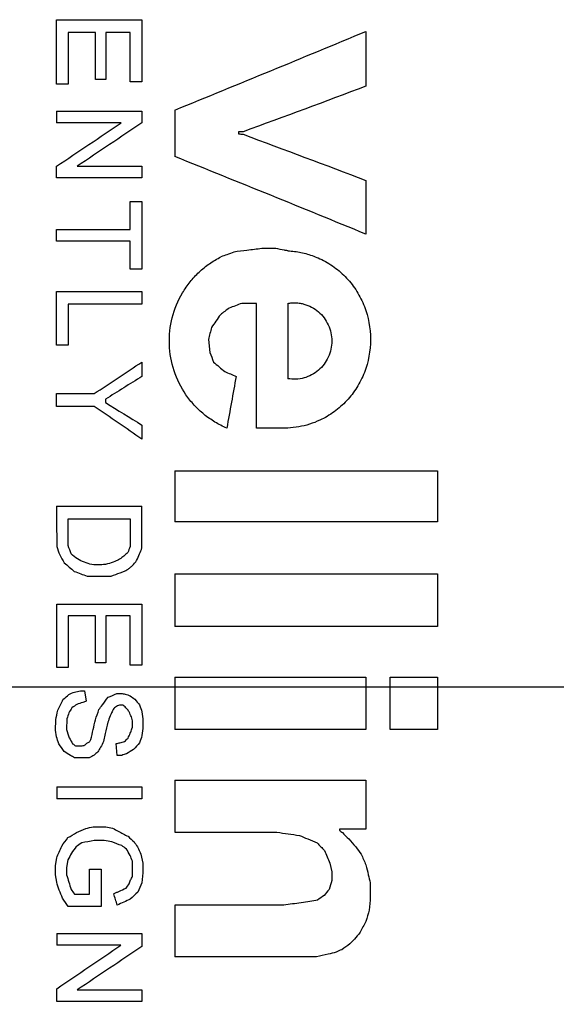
# Model space of a CAD drawing. Header units: inches. Extents: x 1 to 129, y 1 to 99.
# Tile 8 of 31: x 8.384 to 8.827, y 6.338 to 7.151. Entities that reach past the tile are written whole.
import ezdxf

# ---------------------------------------------------------------- set-up
doc = ezdxf.new("R2010")
doc.units = ezdxf.units.IN
doc.header["$LTSCALE"] = 2
doc.header["$MEASUREMENT"] = 0
doc.layers.add('DIMENSIONS', color=140, linetype='Continuous', lineweight=25)
doc.layers.add('TEXT', color=140, linetype='Continuous', lineweight=25)
doc.styles.add('SLDTEXTSTYLE0', font='TXT', dxfattribs={"width": 0.7})
doc.dimstyles.new('SLDDIMSTYLE1', dxfattribs={"dimtxt": 0.169922, "dimasz": 0.26, "dimexe": 0, "dimexo": 0.0625, "dimgap": 0.04248, "dimtad": 0, "dimtih": 1, "dimtoh": 1, "dimlfac": 0.75, "dimrnd": 1e-09, "dimzin": 4, "dimdsep": 46, "dimtxsty": 'SLDTEXTSTYLE0', "dimsah": 1, "dimcen": 0.09, "dimadec": 0, "dimazin": 1, "dimtfac": 1, "dimtofl": 0, "dimtmove": 0, "dimatfit": 3, "dimfxl": 0, "dimfrac": 2, "dimtolj": 1, "dimtzin": 12, "dimarcsym": 0})

# ---------------------------------------------------------------- blocks, each defined once
blk = doc.blocks.new('_D_1')
at = {"layer": 'DIMENSIONS'}
for p, q in [((7.36137, 6.26555), (7.36137, 3.96354)), ((9.36137, 6.26555), (9.36137, 3.96354)), ((7.36137, 4.21354), (7.86065, 4.21354)), ((8.0909, 4.21354), (8.03384, 4.21354)), ((8.03384, 4.21354), (8.03384, 3.94348)), ((8.59584, 4.21354), (8.6529, 4.21354)), ((8.6529, 4.21354), (8.6529, 3.94348)), ((9.36137, 4.21354), (8.82609, 4.21354)), ((8.03384, 3.94348), (8.0909, 3.94348)), ((8.6529, 3.94348), (8.59584, 3.94348))]:
    blk.add_line(p, q, dxfattribs=at)
for points in [[(7.36137, 4.21354), (7.62137, 4.17354), (7.62137, 4.25354)], [(9.36137, 4.21354), (9.10137, 4.25354), (9.10137, 4.17354)]]:
    blk.add_solid(points, dxfattribs=at)
at = {"layer": 'DIMENSIONS', "char_height": 0.166667, "attachment_point": 1, "style": 'SLDTEXTSTYLE0'}
for s, insert in [('1.50', (8.0909, 4.46642)), ('38.1', (8.0909, 4.15832))]:
    blk.add_mtext(s, dxfattribs=dict(at, insert=insert))

msp = doc.modelspace()

# ---------------------------------------------------------------- linework, layer by layer
for p, q in [((8.41479, 7.1511), (8.48525, 7.1511)), ((8.41479, 7.09785), (8.41479, 7.1511)), ((8.48525, 7.1511), (8.48525, 7.09982)), ((8.42445, 7.14061), (8.42445, 7.09785)), ((8.44683, 7.14061), (8.42445, 7.14061)), ((8.44683, 7.10183), (8.44683, 7.14061)), ((8.45533, 7.14061), (8.45533, 7.10183)), ((8.47562, 7.14061), (8.45533, 7.14061)), ((8.47562, 7.09982), (8.47562, 7.14061)), ((8.66999, 7.14145), (8.66999, 7.09611)), ((8.42445, 7.09785), (8.41479, 7.09785)), ((8.45533, 7.10183), (8.44683, 7.10183)), ((8.48525, 7.09982), (8.47562, 7.09982)), ((8.41479, 7.07561), (8.48525, 7.07561)), ((8.41479, 7.07561), (8.41479, 7.066)), ((8.48525, 7.07561), (8.48525, 7.066)), ((8.5123, 7.07646), (8.5123, 7.03816)), ((8.4682, 7.066), (8.41479, 7.066)), ((8.56499, 7.05858), (8.56499, 7.05685)), ((8.56872, 7.05858), (8.56499, 7.05858)), ((8.41479, 7.02053), (8.41479, 7.03019)), ((8.43188, 7.03019), (8.48525, 7.03019)), ((8.48525, 7.03019), (8.48525, 7.02053)), ((8.48525, 7.02053), (8.41479, 7.02053)), ((8.66999, 7.01843), (8.66999, 6.97404)), ((8.47562, 7.00112), (8.48525, 7.00112)), ((8.47562, 6.97788), (8.47562, 7.00112)), ((8.48525, 7.00112), (8.48525, 6.94514)), ((8.41479, 6.96824), (8.41479, 6.97788)), ((8.41479, 6.97788), (8.47562, 6.97788)), ((8.47562, 6.96824), (8.41479, 6.96824)), ((8.47562, 6.94514), (8.47562, 6.96824)), ((8.59563, 6.96214), (8.58407, 6.96214)), ((8.48525, 6.94514), (8.47562, 6.94514)), ((8.41479, 6.92669), (8.48525, 6.92669)), ((8.41479, 6.88231), (8.41479, 6.92669)), ((8.48525, 6.92669), (8.48525, 6.91619)), ((8.42445, 6.91619), (8.42445, 6.88231)), ((8.48525, 6.91619), (8.42445, 6.91619)), ((8.57985, 6.91689), (8.56757, 6.91689)), ((8.57985, 6.81395), (8.57985, 6.91689)), ((8.60555, 6.91689), (8.60555, 6.85473)), ((8.54005, 6.88713), (8.54134, 6.87639)), ((8.42445, 6.88231), (8.41479, 6.88231)), ((8.48525, 6.86847), (8.48525, 6.85661)), ((8.41479, 6.84239), (8.44581, 6.84239)), ((8.41479, 6.83189), (8.41479, 6.84239)), ((8.45512, 6.83775), (8.45512, 6.83501)), ((8.44581, 6.83189), (8.41479, 6.83189)), ((8.48525, 6.81642), (8.48525, 6.80473)), ((8.60555, 6.81395), (8.57985, 6.81395)), ((8.5123, 6.77875), (8.72901, 6.77875)), ((8.5123, 6.77875), (8.5123, 6.73667)), ((8.72901, 6.77875), (8.72901, 6.73667)), ((8.41479, 6.7496), (8.48525, 6.7496)), ((8.41479, 6.7496), (8.41479, 6.73903)), ((8.48525, 6.71509), (8.48525, 6.7496)), ((8.41479, 6.73903), (8.41488, 6.71611)), ((8.42445, 6.73903), (8.47562, 6.73903)), ((8.42445, 6.71692), (8.42445, 6.73903)), ((8.47562, 6.73903), (8.47562, 6.71611)), ((8.72901, 6.73667), (8.5123, 6.73667)), ((8.44004, 6.6917), (8.45976, 6.6917)), ((8.5123, 6.69376), (8.72901, 6.69376)), ((8.5123, 6.69376), (8.5123, 6.65006)), ((8.72901, 6.69376), (8.72901, 6.65006)), ((8.41488, 6.66847), (8.48525, 6.66847)), ((8.41488, 6.61631), (8.41488, 6.66847)), ((8.48525, 6.66847), (8.48525, 6.61819)), ((8.42445, 6.65897), (8.42445, 6.61631)), ((8.44683, 6.65897), (8.42445, 6.65897)), ((8.44683, 6.62017), (8.44683, 6.65897)), ((8.45533, 6.65897), (8.45533, 6.62017)), ((8.47562, 6.65897), (8.45533, 6.65897)), ((8.47562, 6.61819), (8.47562, 6.65897)), ((8.72901, 6.65006), (8.5123, 6.65006)), ((8.45533, 6.62017), (8.44683, 6.62017)), ((8.48525, 6.61819), (8.47562, 6.61819)), ((8.42445, 6.61631), (8.41488, 6.61631)), ((8.5123, 6.60834), (8.66999, 6.60834)), ((8.5123, 6.60834), (8.5123, 6.56502)), ((8.66999, 6.60834), (8.66999, 6.56502)), ((8.68994, 6.60834), (8.72901, 6.60834)), ((8.68994, 6.56502), (8.68994, 6.60834)), ((8.72901, 6.60834), (8.72901, 6.56502)), ((8.43443, 6.59692), (8.43788, 6.59692)), ((8.43788, 6.59692), (8.43932, 6.5884)), ((8.46446, 6.59492), (8.4682, 6.59492)), ((8.46984, 6.58526), (8.46669, 6.58526)), ((8.48525, 6.57964), (8.48591, 6.57398)), ((8.41377, 6.56444), (8.41406, 6.57305)), ((8.42325, 6.57398), (8.42295, 6.56502)), ((8.47753, 6.57231), (8.47648, 6.5755)), ((8.47753, 6.56698), (8.47753, 6.57231)), ((8.48591, 6.57398), (8.48591, 6.56607)), ((8.41467, 6.55913), (8.41377, 6.56444)), ((8.45497, 6.56179), (8.45348, 6.55519)), ((8.47688, 6.56565), (8.47753, 6.56698)), ((8.48591, 6.56607), (8.48525, 6.56006)), ((8.66999, 6.56502), (8.5123, 6.56502)), ((8.72901, 6.56502), (8.68994, 6.56502)), ((8.43051, 6.55153), (8.43443, 6.55153)), ((8.46489, 6.54374), (8.46403, 6.55343)), ((8.46858, 6.54374), (8.46489, 6.54374)), ((8.44179, 6.54169), (8.42949, 6.54169)), ((8.5123, 6.52321), (8.66999, 6.52321)), ((8.5123, 6.52321), (8.5123, 6.48032)), ((8.66999, 6.52321), (8.66999, 6.48287)), ((8.41488, 6.51769), (8.48525, 6.51769)), ((8.41488, 6.51769), (8.41488, 6.50792)), ((8.48525, 6.51769), (8.48525, 6.50792)), ((8.48525, 6.50792), (8.41488, 6.50792)), ((8.44501, 6.48475), (8.45533, 6.48475)), ((8.5123, 6.48032), (8.59661, 6.48032)), ((8.64829, 6.48287), (8.64829, 6.48181)), ((8.66999, 6.48287), (8.64829, 6.48287)), ((8.45408, 6.47345), (8.44581, 6.47345)), ((8.48439, 6.46212), (8.48591, 6.4549)), ((8.41377, 6.4528), (8.41488, 6.45907)), ((8.42411, 6.45742), (8.423, 6.45115)), ((8.47743, 6.44389), (8.47743, 6.45633)), ((8.48591, 6.4549), (8.48591, 6.44687)), ((8.64039, 6.4549), (8.64182, 6.44764)), ((8.41377, 6.44519), (8.41377, 6.4528)), ((8.423, 6.45115), (8.423, 6.44519)), ((8.44196, 6.4497), (8.45153, 6.4497)), ((8.44196, 6.42917), (8.44196, 6.4497)), ((8.45153, 6.4497), (8.45153, 6.41889)), ((8.48591, 6.44687), (8.48525, 6.43867)), ((8.64182, 6.44764), (8.64182, 6.44045)), ((8.41488, 6.43915), (8.41377, 6.44519)), ((8.67357, 6.43867), (8.67357, 6.42422)), ((8.42949, 6.42917), (8.44196, 6.42917)), ((8.67357, 6.42422), (8.67277, 6.41605)), ((8.45153, 6.41889), (8.42445, 6.41889)), ((8.60223, 6.42013), (8.5123, 6.42013)), ((8.5123, 6.42013), (8.5123, 6.37758)), ((8.41488, 6.39664), (8.48525, 6.39664)), ((8.41488, 6.39664), (8.41488, 6.38704)), ((8.48525, 6.39664), (8.48525, 6.38605)), ((8.46793, 6.38704), (8.41488, 6.38704)), ((8.62921, 6.37758), (8.5123, 6.37758)), ((8.41488, 6.34063), (8.41488, 6.35116)), ((8.43188, 6.35022), (8.48525, 6.35022)), ((8.48525, 6.35022), (8.48525, 6.34063)), ((8.48525, 6.34063), (8.41488, 6.34063))]:
    msp.add_line(p, q)
for points in [[(8.5123, 7.07646), (8.56537, 7.09812), (8.61806, 7.11978), (8.66999, 7.14145)], [(8.66999, 7.09611), (8.63652, 7.0836), (8.60272, 7.07109), (8.56872, 7.05858)], [(8.41479, 7.03019), (8.43262, 7.04213), (8.45043, 7.05406), (8.4682, 7.066)], [(8.48525, 7.066), (8.46749, 7.05406), (8.44969, 7.04213), (8.43188, 7.03019)], [(8.56499, 7.05685), (8.56623, 7.05673), (8.56748, 7.0566), (8.56872, 7.05647)], [(8.56872, 7.05647), (8.60272, 7.04379), (8.63652, 7.03111), (8.66999, 7.01843)], [(8.66999, 6.97404), (8.61806, 6.99542), (8.56537, 7.01679), (8.5123, 7.03816)], [(8.56107, 6.95931), (8.55914, 6.95857), (8.55721, 6.95784), (8.55527, 6.95711)], [(8.5719, 6.96064), (8.56829, 6.96019), (8.56468, 6.95975), (8.56107, 6.95931)], [(8.58407, 6.96214), (8.58002, 6.96164), (8.57596, 6.96114), (8.5719, 6.96064)], [(8.60285, 6.96081), (8.60045, 6.96125), (8.59804, 6.9617), (8.59563, 6.96214)], [(8.60555, 6.96031), (8.60465, 6.96047), (8.60375, 6.96064), (8.60285, 6.96081)], [(8.55527, 6.95711), (8.55366, 6.95653), (8.55206, 6.95595), (8.55045, 6.95537)], [(8.55719, 6.91297), (8.55476, 6.91117), (8.55234, 6.90937), (8.54992, 6.90756)], [(8.56757, 6.91689), (8.56411, 6.91559), (8.56065, 6.91428), (8.55719, 6.91297)], [(8.54992, 6.90756), (8.54749, 6.90405), (8.54507, 6.90054), (8.54264, 6.89703)], [(8.54264, 6.89703), (8.54178, 6.89373), (8.54091, 6.89043), (8.54005, 6.88713)], [(8.54134, 6.87639), (8.54232, 6.87375), (8.5433, 6.87111), (8.54427, 6.86847)], [(8.44581, 6.84239), (8.45897, 6.85109), (8.47212, 6.85978), (8.48525, 6.86847)], [(8.54427, 6.86847), (8.54737, 6.86585), (8.55046, 6.86322), (8.55355, 6.8606)], [(8.55355, 6.8606), (8.55668, 6.85927), (8.55981, 6.85794), (8.56294, 6.85661)], [(8.48525, 6.85661), (8.47521, 6.85032), (8.46517, 6.84403), (8.45512, 6.83775)], [(8.56294, 6.85661), (8.56038, 6.84239), (8.55783, 6.82817), (8.55527, 6.81395)], [(8.48525, 6.80473), (8.47212, 6.81378), (8.45897, 6.82284), (8.44581, 6.83189)], [(8.45512, 6.83501), (8.46517, 6.82881), (8.47521, 6.82261), (8.48525, 6.81642)], [(8.41488, 6.71611), (8.41572, 6.71386), (8.41656, 6.7116), (8.4174, 6.70935)], [(8.42678, 6.71005), (8.426, 6.71234), (8.42523, 6.71463), (8.42445, 6.71692)], [(8.47562, 6.71611), (8.47491, 6.7145), (8.47419, 6.71288), (8.47348, 6.71127)], [(8.48323, 6.71005), (8.4839, 6.71173), (8.48457, 6.71341), (8.48525, 6.71509)], [(8.4174, 6.70935), (8.41862, 6.70718), (8.41984, 6.70502), (8.42106, 6.70285)], [(8.42106, 6.70285), (8.42383, 6.70045), (8.42659, 6.69805), (8.42934, 6.69565)], [(8.42934, 6.69565), (8.43291, 6.69433), (8.43647, 6.69302), (8.44004, 6.6917)], [(8.45976, 6.6917), (8.46229, 6.69264), (8.46482, 6.69359), (8.46735, 6.69453)], [(8.42034, 6.59004), (8.42188, 6.59138), (8.42341, 6.59271), (8.42495, 6.59405)], [(8.42495, 6.59405), (8.42646, 6.59473), (8.42798, 6.5954), (8.42949, 6.59608)], [(8.42949, 6.59608), (8.43114, 6.59636), (8.43278, 6.59664), (8.43443, 6.59692)], [(8.45724, 6.59169), (8.45965, 6.59277), (8.46205, 6.59384), (8.46446, 6.59492)], [(8.4682, 6.59492), (8.46929, 6.59472), (8.47038, 6.59453), (8.47147, 6.59433)], [(8.47147, 6.59433), (8.47286, 6.59386), (8.47424, 6.59338), (8.47562, 6.5929)], [(8.47562, 6.5929), (8.47689, 6.59195), (8.47817, 6.59099), (8.47944, 6.59004)], [(8.41585, 6.58097), (8.41658, 6.58244), (8.4173, 6.5839), (8.41803, 6.58537)], [(8.41803, 6.58537), (8.4188, 6.58693), (8.41957, 6.58848), (8.42034, 6.59004)], [(8.43148, 6.58581), (8.43015, 6.58488), (8.42882, 6.58396), (8.42749, 6.58303)], [(8.43643, 6.58745), (8.43478, 6.5869), (8.43313, 6.58636), (8.43148, 6.58581)], [(8.43932, 6.5884), (8.43836, 6.58808), (8.43739, 6.58776), (8.43643, 6.58745)], [(8.44979, 6.58166), (8.45071, 6.5829), (8.45163, 6.58413), (8.45255, 6.58537)], [(8.45255, 6.58537), (8.45411, 6.58748), (8.45568, 6.58958), (8.45724, 6.59169)], [(8.46511, 6.58474), (8.46405, 6.584), (8.46299, 6.58326), (8.46192, 6.58251)], [(8.46669, 6.58526), (8.46616, 6.58509), (8.46564, 6.58492), (8.46511, 6.58474)], [(8.47281, 6.58228), (8.47182, 6.58327), (8.47083, 6.58427), (8.46984, 6.58526)], [(8.47944, 6.59004), (8.48071, 6.58848), (8.48197, 6.58693), (8.48323, 6.58537)], [(8.48323, 6.58537), (8.4839, 6.58346), (8.48457, 6.58155), (8.48525, 6.57964)], [(8.41406, 6.57305), (8.41466, 6.57569), (8.41526, 6.57833), (8.41585, 6.58097)], [(8.42495, 6.57891), (8.42438, 6.57727), (8.42382, 6.57563), (8.42325, 6.57398)], [(8.42749, 6.58303), (8.42665, 6.58166), (8.4258, 6.58028), (8.42495, 6.57891)], [(8.44683, 6.57305), (8.44782, 6.57592), (8.44881, 6.57879), (8.44979, 6.58166)], [(8.45893, 6.57645), (8.45831, 6.57465), (8.45769, 6.57284), (8.45707, 6.57104)], [(8.46006, 6.57875), (8.45969, 6.57798), (8.45931, 6.57722), (8.45893, 6.57645)], [(8.46192, 6.58251), (8.4613, 6.58126), (8.46068, 6.58), (8.46006, 6.57875)], [(8.47465, 6.57964), (8.47404, 6.58052), (8.47343, 6.5814), (8.47281, 6.58228)], [(8.47648, 6.5755), (8.47587, 6.57688), (8.47526, 6.57826), (8.47465, 6.57964)], [(8.44501, 6.56502), (8.44561, 6.56769), (8.44622, 6.57037), (8.44683, 6.57305)], [(8.45707, 6.57104), (8.45637, 6.56796), (8.45567, 6.56487), (8.45497, 6.56179)], [(8.42295, 6.56502), (8.42368, 6.56278), (8.42442, 6.56055), (8.42516, 6.55832)], [(8.44316, 6.55687), (8.44378, 6.55958), (8.44439, 6.5623), (8.44501, 6.56502)], [(8.47373, 6.55799), (8.47436, 6.55932), (8.47499, 6.56066), (8.47562, 6.56199)], [(8.47562, 6.56199), (8.47604, 6.56321), (8.47646, 6.56443), (8.47688, 6.56565)], [(8.48525, 6.56006), (8.48457, 6.5581), (8.4839, 6.55614), (8.48323, 6.55419)], [(8.41657, 6.55337), (8.41594, 6.55529), (8.41531, 6.55721), (8.41467, 6.55913)], [(8.42106, 6.54691), (8.41957, 6.54906), (8.41807, 6.55122), (8.41657, 6.55337)], [(8.42516, 6.55832), (8.42612, 6.55667), (8.42708, 6.55502), (8.42804, 6.55337)], [(8.42804, 6.55337), (8.42887, 6.55276), (8.42969, 6.55214), (8.43051, 6.55153)], [(8.43443, 6.55153), (8.43546, 6.55166), (8.43649, 6.55178), (8.43752, 6.5519)], [(8.43752, 6.5519), (8.43779, 6.55212), (8.43805, 6.55234), (8.43832, 6.55255)], [(8.43832, 6.55255), (8.43899, 6.5531), (8.43966, 6.55364), (8.44033, 6.55419)], [(8.44033, 6.55419), (8.44075, 6.55437), (8.44117, 6.55456), (8.44159, 6.55475)], [(8.44159, 6.55475), (8.44211, 6.55545), (8.44264, 6.55616), (8.44316, 6.55687)], [(8.45348, 6.55519), (8.45271, 6.55363), (8.45194, 6.55208), (8.45117, 6.55052)], [(8.46403, 6.55343), (8.46504, 6.55368), (8.46606, 6.55393), (8.46707, 6.55419)], [(8.46707, 6.55419), (8.46836, 6.55452), (8.46965, 6.55486), (8.47095, 6.55519)], [(8.47095, 6.55519), (8.47187, 6.55612), (8.4728, 6.55706), (8.47373, 6.55799)], [(8.48323, 6.55419), (8.48161, 6.55232), (8.47999, 6.55045), (8.47837, 6.54859)], [(8.42618, 6.54374), (8.42447, 6.5448), (8.42277, 6.54585), (8.42106, 6.54691)], [(8.42949, 6.54169), (8.42839, 6.54238), (8.42728, 6.54306), (8.42618, 6.54374)], [(8.44581, 6.54405), (8.44447, 6.54327), (8.44313, 6.54248), (8.44179, 6.54169)], [(8.44877, 6.54663), (8.44778, 6.54577), (8.4468, 6.54491), (8.44581, 6.54405)], [(8.45117, 6.55052), (8.45037, 6.54922), (8.44957, 6.54792), (8.44877, 6.54663)], [(8.47247, 6.54513), (8.47118, 6.54466), (8.46988, 6.5442), (8.46858, 6.54374)], [(8.47837, 6.54859), (8.47641, 6.54743), (8.47444, 6.54628), (8.47247, 6.54513)], [(8.42416, 6.47587), (8.42655, 6.47723), (8.42894, 6.47859), (8.43133, 6.47996)], [(8.43133, 6.47996), (8.43385, 6.48112), (8.43638, 6.48229), (8.43891, 6.48346)], [(8.43891, 6.48346), (8.44094, 6.48389), (8.44297, 6.48432), (8.44501, 6.48475)], [(8.45533, 6.48475), (8.45723, 6.48438), (8.45913, 6.48402), (8.46102, 6.48365)], [(8.46102, 6.48365), (8.46258, 6.48283), (8.46414, 6.48201), (8.4657, 6.48118)], [(8.4657, 6.48118), (8.46838, 6.47977), (8.47105, 6.47835), (8.47373, 6.47694)], [(8.59661, 6.48032), (8.60279, 6.47945), (8.60896, 6.47857), (8.61513, 6.4777)], [(8.64829, 6.48181), (8.64907, 6.48119), (8.64985, 6.48057), (8.65062, 6.47996)], [(8.65062, 6.47996), (8.6524, 6.47824), (8.65417, 6.47653), (8.65594, 6.47481)], [(8.41909, 6.46892), (8.42078, 6.47123), (8.42247, 6.47355), (8.42416, 6.47587)], [(8.43553, 6.47154), (8.43401, 6.47051), (8.4325, 6.46947), (8.43099, 6.46844)], [(8.44581, 6.47345), (8.44239, 6.47281), (8.43896, 6.47218), (8.43553, 6.47154)], [(8.46044, 6.47231), (8.45832, 6.47269), (8.4562, 6.47307), (8.45408, 6.47345)], [(8.46858, 6.46929), (8.46587, 6.4703), (8.46316, 6.4713), (8.46044, 6.47231)], [(8.47373, 6.47694), (8.47541, 6.47543), (8.47708, 6.47392), (8.47876, 6.47241)], [(8.47876, 6.47241), (8.4797, 6.47103), (8.48063, 6.46965), (8.48157, 6.46827)], [(8.61513, 6.4777), (8.61741, 6.47674), (8.6197, 6.47578), (8.62198, 6.47481)], [(8.62198, 6.47481), (8.62457, 6.47372), (8.62716, 6.47263), (8.62975, 6.47154)], [(8.62975, 6.47154), (8.63179, 6.46943), (8.63383, 6.46731), (8.63587, 6.4652)], [(8.65594, 6.47481), (8.65782, 6.47263), (8.6597, 6.47045), (8.66158, 6.46827)], [(8.41488, 6.45907), (8.41629, 6.46235), (8.41769, 6.46563), (8.41909, 6.46892)], [(8.42709, 6.46308), (8.4261, 6.46119), (8.4251, 6.45931), (8.42411, 6.45742)], [(8.43099, 6.46844), (8.42969, 6.46665), (8.42839, 6.46487), (8.42709, 6.46308)], [(8.47247, 6.46644), (8.47118, 6.46739), (8.46988, 6.46834), (8.46858, 6.46929)], [(8.47543, 6.46123), (8.47445, 6.46297), (8.47346, 6.4647), (8.47247, 6.46644)], [(8.48157, 6.46827), (8.48251, 6.46622), (8.48345, 6.46417), (8.48439, 6.46212)], [(8.63587, 6.4652), (8.63662, 6.46348), (8.63738, 6.46176), (8.63813, 6.46005)], [(8.66158, 6.46827), (8.6631, 6.46622), (8.66462, 6.46417), (8.66613, 6.46212)], [(8.66613, 6.46212), (8.66742, 6.45918), (8.66871, 6.45624), (8.66999, 6.4533)], [(8.47743, 6.45633), (8.47677, 6.45796), (8.4761, 6.4596), (8.47543, 6.46123)], [(8.63813, 6.46005), (8.63889, 6.45833), (8.63964, 6.45661), (8.64039, 6.4549)], [(8.66999, 6.4533), (8.67066, 6.45059), (8.67132, 6.44789), (8.67198, 6.44519)], [(8.41699, 6.43245), (8.41629, 6.43468), (8.41558, 6.43691), (8.41488, 6.43915)], [(8.423, 6.44519), (8.42363, 6.44317), (8.42426, 6.44116), (8.42489, 6.43915)], [(8.42489, 6.43915), (8.42552, 6.43714), (8.42615, 6.43514), (8.42678, 6.43313)], [(8.47465, 6.4376), (8.47505, 6.4387), (8.47546, 6.4398), (8.47586, 6.44089)], [(8.47586, 6.44089), (8.47639, 6.44189), (8.47691, 6.44289), (8.47743, 6.44389)], [(8.48525, 6.43867), (8.48413, 6.43605), (8.48301, 6.43343), (8.4819, 6.43081)], [(8.64182, 6.44045), (8.6411, 6.43801), (8.64038, 6.43557), (8.63965, 6.43313)], [(8.67198, 6.44519), (8.67251, 6.44302), (8.67304, 6.44085), (8.67357, 6.43867)], [(8.41967, 6.42589), (8.41878, 6.42807), (8.41788, 6.43026), (8.41699, 6.43245)], [(8.42678, 6.43313), (8.42769, 6.43181), (8.42859, 6.43049), (8.42949, 6.42917)], [(8.46192, 6.42947), (8.46262, 6.4298), (8.46333, 6.43012), (8.46403, 6.43045)], [(8.46403, 6.43045), (8.46475, 6.43078), (8.46547, 6.43112), (8.4662, 6.43145)], [(8.4662, 6.43145), (8.46819, 6.43238), (8.47019, 6.4333), (8.47219, 6.43422)], [(8.47219, 6.43422), (8.47301, 6.43535), (8.47383, 6.43648), (8.47465, 6.4376)], [(8.4819, 6.43081), (8.4798, 6.42891), (8.47771, 6.427), (8.47562, 6.42509)], [(8.63965, 6.43313), (8.63828, 6.43146), (8.63691, 6.4298), (8.63554, 6.42813)], [(8.42445, 6.41889), (8.42286, 6.42122), (8.42126, 6.42355), (8.41967, 6.42589)], [(8.46489, 6.42013), (8.4639, 6.42325), (8.46291, 6.42636), (8.46192, 6.42947)], [(8.47562, 6.42509), (8.47204, 6.42344), (8.46847, 6.42179), (8.46489, 6.42013)], [(8.62383, 6.42302), (8.61903, 6.42238), (8.61422, 6.42173), (8.6094, 6.42109)], [(8.63016, 6.42432), (8.62805, 6.42389), (8.62594, 6.42345), (8.62383, 6.42302)], [(8.63554, 6.42813), (8.63374, 6.42686), (8.63195, 6.42559), (8.63016, 6.42432)], [(8.6094, 6.42109), (8.60701, 6.42077), (8.60462, 6.42045), (8.60223, 6.42013)], [(8.67277, 6.41605), (8.67185, 6.4129), (8.67092, 6.40976), (8.66999, 6.40662)], [(8.66999, 6.40662), (8.66841, 6.40364), (8.66681, 6.40066), (8.66522, 6.39768)], [(8.66522, 6.39768), (8.66368, 6.39579), (8.66213, 6.39389), (8.66058, 6.392)], [(8.66058, 6.392), (8.65928, 6.39069), (8.65798, 6.38938), (8.65668, 6.38807)], [(8.41488, 6.35116), (8.43259, 6.36312), (8.45027, 6.37508), (8.46793, 6.38704)], [(8.48525, 6.38605), (8.46749, 6.37411), (8.44969, 6.36216), (8.43188, 6.35022)], [(8.64554, 6.38127), (8.64334, 6.38071), (8.64113, 6.38014), (8.63893, 6.37957)], [(8.65004, 6.38335), (8.64854, 6.38266), (8.64704, 6.38197), (8.64554, 6.38127)], [(8.65668, 6.38807), (8.65447, 6.38649), (8.65225, 6.38492), (8.65004, 6.38335)], [(8.63893, 6.37957), (8.63569, 6.37891), (8.63245, 6.37824), (8.62921, 6.37758)]]:
    msp.add_open_spline(points, degree=3)
for points, knots in [([(8.60555, 6.96031), (8.60739, 6.96018), (8.61105, 6.95992), (8.61647, 6.95901), (8.62178, 6.95771), (8.62698, 6.95599), (8.63456, 6.95281), (8.6441, 6.94722), (8.65442, 6.93802), (8.6629, 6.92702), (8.6712, 6.91044), (8.67562, 6.88713), (8.6712, 6.86382), (8.6629, 6.84724), (8.65442, 6.83624), (8.64409, 6.82704), (8.63351, 6.82083), (8.62358, 6.81698), (8.61469, 6.81473), (8.60861, 6.81421), (8.60555, 6.81395)], [0, 0, 0, 0, 0.025262, 0.050275, 0.075182, 0.100131, 0.125268, 0.187825, 0.250381, 0.312937, 0.375494, 0.500029, 0.624563, 0.68712, 0.749676, 0.812233, 0.874789, 0.916485, 0.957997, 1, 1, 1, 1]), ([(8.55527, 6.81395), (8.55359, 6.8147), (8.55024, 6.8162), (8.54543, 6.8189), (8.54081, 6.82191), (8.53496, 6.82636), (8.52823, 6.83269), (8.51905, 6.84425), (8.51075, 6.86099), (8.50683, 6.88306), (8.50923, 6.90535), (8.51637, 6.92263), (8.52473, 6.93479), (8.53226, 6.9429), (8.54081, 6.94997), (8.54723, 6.95357), (8.55045, 6.95537)], [0, 0, 0, 0, 0.031441, 0.062699, 0.093935, 0.125309, 0.187825, 0.250382, 0.375232, 0.500044, 0.624861, 0.749702, 0.812206, 0.874629, 0.937158, 1, 1, 1, 1]), ([(8.60555, 6.91689), (8.60668, 6.91706), (8.60893, 6.91738), (8.61232, 6.9174), (8.61567, 6.91707), (8.62006, 6.91612), (8.62535, 6.91404), (8.63283, 6.90891), (8.63986, 6.89958), (8.64283, 6.88581), (8.63986, 6.87205), (8.63283, 6.86271), (8.62535, 6.85758), (8.61903, 6.85512), (8.6123, 6.85397), (8.60781, 6.85448), (8.60555, 6.85473)], [0, 0, 0, 0, 0.031791, 0.063063, 0.094186, 0.125536, 0.18822, 0.250902, 0.375559, 0.500103, 0.624661, 0.749286, 0.811969, 0.874652, 0.936971, 1, 1, 1, 1]), ([(8.47348, 6.71127), (8.47245, 6.71025), (8.47039, 6.70823), (8.46683, 6.70574), (8.46237, 6.70339), (8.45686, 6.70155), (8.4504, 6.70076), (8.44391, 6.7012), (8.43765, 6.70296), (8.43177, 6.70583), (8.42844, 6.70864), (8.42678, 6.71005)], [0, 0, 0, 0, 0.083704, 0.166649, 0.250285, 0.375174, 0.500129, 0.624875, 0.749313, 0.874112, 1, 1, 1, 1]), ([(8.46735, 6.69453), (8.46828, 6.69484), (8.47012, 6.69544), (8.47271, 6.69675), (8.47511, 6.69834), (8.47801, 6.70086), (8.48113, 6.70463), (8.48253, 6.70824), (8.48323, 6.71005)], [0, 0, 0, 0, 0.127307, 0.251875, 0.375602, 0.500428, 0.749864, 1, 1, 1, 1])]:
    msp.add_open_spline(points, degree=3, knots=knots)
at = {"layer": 'TEXT'}
msp.add_line((129, 6.6), (3, 6.6), dxfattribs=at)

# ---------------------------------------------------------------- dimensions: what is measured, and where the dimension line sits
at = {"layer": 'DIMENSIONS'}
dim = msp.add_linear_dim(base=(9.36137, 4.21354), p1=(7.36137, 6.36555), p2=(9.36137, 6.36555), dimstyle='SLDDIMSTYLE1', dxfattribs=at)
dim.commit()
dim.dimension.update_dxf_attribs({"geometry": '_D_1', "text_midpoint": (8.34337, 4.21354), "dimtype": 160})

doc.saveas('drawing.dxf')
